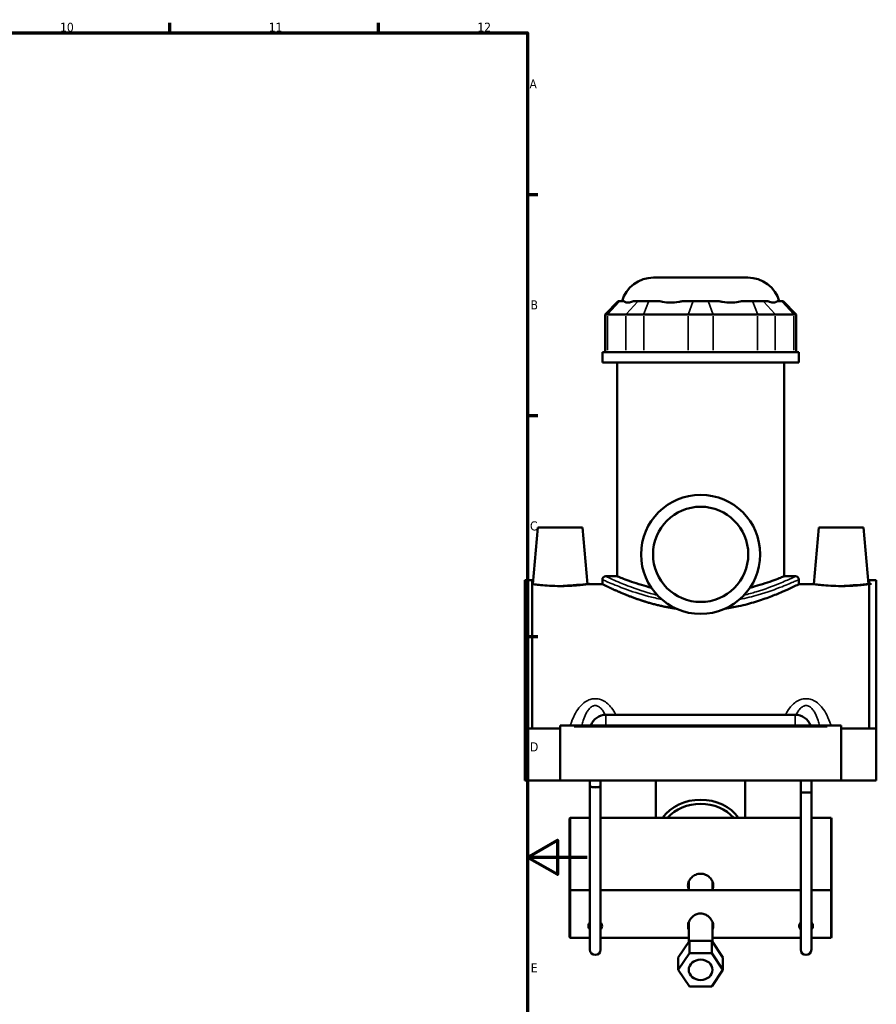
# Model space of a CAD drawing. Header units: millimetres. Extents: x 0 to 1088, y -8 to 1311.
# Tile 3 of 6: x 650 to 938, y 248 to 578. Entities that reach past the tile are written whole.
import ezdxf

# ---------------------------------------------------------------- set-up
doc = ezdxf.new("R2010")
doc.units = ezdxf.units.MM
for name, color, linetype, lineweight in [('Border (ANSI)', 7, 'Continuous', 70), ('Visible (ANSI)', 7, 'Continuous', 50), ('Visible Narrow (ANSI)', 7, 'Continuous', 35)]:
    doc.layers.add(name, color=color, linetype=linetype, lineweight=lineweight)
doc.styles.add('Note Text (ANSI)', font='tahoma.ttf')

# ---------------------------------------------------------------- blocks, each defined once
blk = doc.blocks.new('Borders Default Border')
at = {"layer": 'Border (ANSI)'}
for p, q in [((700.8333587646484, 574.0000152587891), (700.8333587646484, 577.4480056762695)), ((770.9166717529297, 574.0000152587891), (770.9166717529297, 577.4480056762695)), ((820.9999847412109, 519.7499847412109), (824.4480133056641, 519.7499847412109)), ((820.9999847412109, 445.4999923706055), (824.4480133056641, 445.4999923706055)), ((820.9999847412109, 371.25), (824.4480133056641, 371.25))]:
    blk.add_line(p, q, dxfattribs=at)
at = {"layer": 'Border (ANSI)', "flags": 128}
for points in [[(20, 20), (20, 574.0000152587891), (820.9999847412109, 574.0000152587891), (820.9999847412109, 20), (20, 20)], [(840.9999847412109, 297.0000076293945), (820.9999847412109, 297.0000076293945), (830.9999847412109, 302.773494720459), (830.9999847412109, 291.2265014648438), (820.9999847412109, 297.0000076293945)]]:
    blk.add_lwpolyline(points, dxfattribs=at)
at = {"layer": 'Border (ANSI)', "char_height": 3.048000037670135, "attachment_point": 7, "style": 'Note Text (ANSI)'}
for s, insert in [('10', (663.9604136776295, 574.3357795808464)), ('11', (734.0437470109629, 574.4)), ('12', (804.1270803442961, 574.4)), ('A', (821.6274943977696, 555.3509999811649)), ('B', (821.9937927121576, 481.1009999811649)), ('C', (821.7996391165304, 406.7966596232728)), ('D', (821.807306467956, 332.600999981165)), ('E', (822.0530731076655, 258.350999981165))]:
    blk.add_mtext(s, dxfattribs=dict(at, insert=insert))

msp = doc.modelspace()

# ---------------------------------------------------------------- linework, layer by layer
at = {"layer": 'Visible (ANSI)'}
for p, q in [((863.2859478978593, 491.806616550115), (894.9313171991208, 491.806616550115)), ((851.4149467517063, 483.826616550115), (847.0149467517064, 479.4266165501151)), ((851.4149467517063, 483.826616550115), (851.9173418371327, 483.826616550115)), ((853.4578737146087, 483.826616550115), (851.9173418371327, 483.826616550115)), ((858.0955393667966, 483.826616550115), (856.5550074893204, 483.826616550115)), ((858.0955393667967, 483.826616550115), (861.6674336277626, 483.826616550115)), ((865.3866065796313, 483.826616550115), (861.6674336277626, 483.826616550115)), ((876.5829218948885, 483.826616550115), (872.8637489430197, 483.826616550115)), ((876.5829218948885, 483.826616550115), (881.6343432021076, 483.826616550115)), ((885.3535161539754, 483.826616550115), (881.6343432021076, 483.826616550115)), ((896.5498314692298, 483.826616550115), (892.830658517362, 483.826616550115)), ((896.5498314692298, 483.826616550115), (900.1217257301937, 483.826616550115)), ((901.6622576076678, 483.826616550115), (900.1217257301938, 483.826616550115)), ((906.2999232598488, 483.826616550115), (904.7593913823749, 483.826616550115)), ((906.2999232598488, 483.826616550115), (906.8023183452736, 483.826616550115)), ((906.8023183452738, 483.826616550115), (911.2023183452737, 479.4266165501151)), ((847.8522718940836, 479.426616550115), (847.0149467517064, 479.426616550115)), ((847.0149467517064, 479.4266165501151), (847.0149467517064, 466.726616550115)), ((847.8522718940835, 479.426616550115), (854.0304694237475, 479.426616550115)), ((859.9836265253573, 479.426616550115), (854.0304694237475, 479.426616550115)), ((859.9836265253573, 479.426616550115), (874.8991147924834, 479.4266165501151)), ((883.3181503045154, 479.4266165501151), (874.8991147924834, 479.4266165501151)), ((883.3181503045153, 479.4266165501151), (898.2336385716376, 479.4266165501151)), ((904.186795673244, 479.4266165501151), (898.2336385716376, 479.4266165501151)), ((904.1867956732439, 479.4266165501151), (910.3649932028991, 479.4266165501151)), ((911.2023183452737, 479.4266165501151), (910.3649932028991, 479.4266165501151)), ((911.2023183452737, 479.4266165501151), (911.2023183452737, 466.726616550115)), ((912.10863254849, 466.726616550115), (846.10863254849, 466.726616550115)), ((846.10863254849, 463.306616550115), (846.10863254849, 466.726616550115)), ((912.10863254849, 463.3066165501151), (912.10863254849, 466.726616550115)), ((912.10863254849, 463.306616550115), (846.10863254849, 463.306616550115)), ((851.05863254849, 391.446616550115), (851.05863254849, 463.306616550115)), ((907.15863254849, 391.446616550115), (907.15863254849, 463.306616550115)), ((824.40863254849, 407.806616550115), (822.7463479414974, 388.806616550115)), ((839.40863254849, 407.806616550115), (824.40863254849, 407.806616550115)), ((839.40863254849, 407.806616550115), (841.0709171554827, 388.806616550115)), ((918.8086325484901, 407.806616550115), (917.1463479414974, 388.806616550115)), ((918.8086325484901, 407.806616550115), (933.8086325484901, 407.806616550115)), ((933.8086325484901, 407.806616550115), (935.4709171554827, 388.806616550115)), ((847.2086325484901, 391.446616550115), (851.05863254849, 391.446616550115)), ((907.15863254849, 391.446616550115), (911.00863254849, 391.446616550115)), ((820.10863254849, 390.126616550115), (820.1086325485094, 340.306616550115)), ((820.10863254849, 390.126616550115), (822.4686325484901, 390.126616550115)), ((822.4686325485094, 340.306616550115), (822.4686325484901, 390.126616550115)), ((822.7463479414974, 388.806616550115), (822.4686325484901, 388.806616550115)), ((846.10863254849, 388.806616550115), (841.0709171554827, 388.806616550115)), ((846.10863254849, 390.346616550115), (846.10863254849, 388.806616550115)), ((912.10863254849, 390.346616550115), (912.10863254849, 388.806616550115)), ((917.1463479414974, 388.806616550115), (912.10863254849, 388.806616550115)), ((935.74863254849, 388.806616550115), (935.4709171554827, 388.806616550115)), ((935.7486325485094, 340.306616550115), (935.74863254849, 390.126616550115)), ((935.74863254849, 390.126616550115), (938.10863254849, 390.126616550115)), ((938.10863254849, 390.126616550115), (938.1086325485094, 340.306616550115)), ((847.3086325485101, 344.906616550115), (910.9086325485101, 344.906616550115)), ((831.9086325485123, 340.8066165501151), (831.9086325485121, 341.3066165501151)), ((926.3086325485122, 341.3066165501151), (831.9086325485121, 341.3066165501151)), ((831.9086325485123, 322.8566165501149), (831.9086325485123, 340.8066165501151)), ((926.3086325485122, 341.3066165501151), (926.3086325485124, 340.8066165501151)), ((926.3086325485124, 340.8066165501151), (926.3086325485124, 322.8566165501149)), ((820.108632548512, 340.306616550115), (831.908632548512, 340.306616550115)), ((820.108632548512, 322.8566165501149), (820.108632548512, 340.306616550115)), ((926.308632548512, 340.306616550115), (938.108632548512, 340.306616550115)), ((938.108632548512, 340.306616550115), (938.108632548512, 322.8566165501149)), ((820.108632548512, 322.8566165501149), (831.908632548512, 322.8566165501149)), ((926.3086325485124, 322.8566165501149), (831.9086325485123, 322.8566165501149)), ((841.9086325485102, 320.786616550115), (841.9086325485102, 322.8566165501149)), ((845.5086325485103, 320.786616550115), (845.5086325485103, 322.8566165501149)), ((864.1086325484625, 310.2682566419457), (864.1086325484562, 322.8566165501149)), ((894.1086325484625, 310.2682566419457), (894.1086325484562, 322.8566165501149)), ((912.7086325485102, 322.8566165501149), (912.7086325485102, 318.7460825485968)), ((916.3086325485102, 322.8566165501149), (916.3086325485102, 318.7460825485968)), ((926.308632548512, 322.8566165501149), (938.108632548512, 322.8566165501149)), ((841.9086325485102, 320.786616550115), (841.90863254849, 266.006616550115)), ((845.50863254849, 266.006616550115), (845.5086325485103, 320.786616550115)), ((912.7086325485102, 318.7460825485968), (916.3086325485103, 318.7460825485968)), ((912.7086325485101, 318.7460825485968), (912.7086325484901, 266.006616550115)), ((916.3086325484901, 266.006616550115), (916.3086325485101, 318.7460825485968)), ((835.1086325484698, 310.0682566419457), (835.3086325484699, 310.2682566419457)), ((835.1086325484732, 285.8072368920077), (835.1086325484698, 310.0682566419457)), ((835.3086325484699, 310.2682566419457), (835.3086325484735, 286.0072368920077)), ((841.70863254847, 310.2682566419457), (835.3086325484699, 310.2682566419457)), ((912.5086325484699, 310.2682566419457), (845.7086325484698, 310.2682566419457)), ((922.9086325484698, 310.2682566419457), (916.5086325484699, 310.2682566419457)), ((922.9086325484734, 286.0072368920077), (922.9086325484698, 310.2682566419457)), ((923.1086325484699, 310.0682566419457), (922.9086325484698, 310.2682566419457)), ((923.1086325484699, 310.0682566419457), (923.1086325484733, 285.8072368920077)), ((875.1086325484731, 288.809188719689), (875.1086325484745, 286.0072368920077)), ((883.108632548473, 288.809188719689), (883.1086325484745, 286.0072368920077)), ((835.1086325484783, 285.8072368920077), (835.3086325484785, 286.0072368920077)), ((835.1086325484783, 270.2072368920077), (835.1086325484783, 285.8072368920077)), ((835.3086325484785, 286.0072368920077), (835.3086325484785, 270.0072368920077)), ((841.9086325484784, 286.0072368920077), (835.3086325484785, 286.0072368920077)), ((912.7086325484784, 286.0072368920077), (845.5086325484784, 286.0072368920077)), ((922.9086325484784, 286.0072368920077), (916.3086325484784, 286.0072368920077)), ((922.9086325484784, 270.0072368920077), (922.9086325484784, 286.0072368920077)), ((923.1086325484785, 285.8072368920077), (922.9086325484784, 286.0072368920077)), ((923.1086325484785, 285.8072368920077), (923.1086325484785, 270.2072368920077)), ((875.1086325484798, 275.1848804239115), (875.108632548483, 268.5321966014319)), ((883.1086325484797, 275.1848804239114), (883.1086325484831, 268.5321966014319)), ((835.1086325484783, 270.2072368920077), (835.3086325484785, 270.0072368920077)), ((841.9086325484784, 270.0072368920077), (835.3086325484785, 270.0072368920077)), ((875.1086325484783, 270.0072368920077), (845.5086325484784, 270.0072368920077)), ((871.6086325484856, 263.3358959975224), (875.3586325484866, 268.9033609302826)), ((875.3586325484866, 268.9033609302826), (875.3586325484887, 264.7830563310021)), ((875.3586325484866, 268.9033609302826), (882.8586325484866, 268.9033609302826)), ((882.8586325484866, 268.9033609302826), (882.8586325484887, 264.7830563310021)), ((882.8586325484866, 268.9033609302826), (886.6086325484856, 263.3358959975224)), ((912.7086325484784, 270.0072368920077), (883.1086325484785, 270.0072368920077)), ((922.9086325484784, 270.0072368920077), (916.3086325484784, 270.0072368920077)), ((923.1086325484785, 270.2072368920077), (922.9086325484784, 270.0072368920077)), ((875.3586325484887, 264.7830563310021), (871.6086325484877, 259.2155913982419)), ((882.8586325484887, 264.7830563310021), (875.3586325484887, 264.7830563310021)), ((886.6086325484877, 259.2155913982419), (882.8586325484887, 264.7830563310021)), ((871.6086325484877, 259.2155913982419), (871.6086325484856, 263.3358959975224)), ((886.6086325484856, 263.3358959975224), (886.6086325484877, 259.2155913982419)), ((871.6086325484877, 259.2155913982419), (875.3586325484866, 253.6481264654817)), ((882.8586325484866, 253.6481264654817), (886.6086325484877, 259.2155913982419)), ((875.3586325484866, 253.6481264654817), (882.8586325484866, 253.6481264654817))]:
    msp.add_line(p, q, dxfattribs=at)
for radius in [20.00000000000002, 16.00000000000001]:
    msp.add_circle((879.108632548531, 398.806616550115), radius, dxfattribs=at)
for centre, radius, start, end in [((863.2859478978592, 480.806616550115), 11, 90, 164.0650719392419), ((894.9313171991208, 480.806616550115), 11, 15.93492806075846, 90), ((847.2086325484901, 390.346616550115), 1.1, 90, 180), ((911.00863254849, 390.346616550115), 1.1, 0, 90), ((847.3086325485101, 339.506616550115), 5.399999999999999, 90.00000000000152, 160.5287793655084), ((910.9086325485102, 339.506616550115), 5.399999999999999, 19.47122063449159, 90), ((843.70863254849, 266.006616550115), 1.8, 180, 0), ((914.5086325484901, 266.006616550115), 1.8, 180, 0)]:
    msp.add_arc(centre, radius, start, end, dxfattribs=at)
for centre, major_axis, ratio, start_param, end_param in [((843.7086325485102, 320.786616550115), (-1.800000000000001, 0), 0.1076722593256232, 0, 3.141592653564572), ((879.1086325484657, 303.5088658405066), (-15, -8.740785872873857e-12), 0.8571673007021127, 3.695148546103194, 5.729629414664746), ((879.1086325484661, 302.9938277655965), (14, 5.674349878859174e-12), 0.8571673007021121, 0.6512551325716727, 2.490337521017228), ((843.7086325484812, 275.9470845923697), (3.000000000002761, 2.811362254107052e-12), 0.8571673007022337, 3.960424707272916, 4.068887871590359), ((843.708632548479, 275.9470845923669), (3.000000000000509, 3.647082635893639e-12), 0.8571673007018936, 5.355890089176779, 5.464353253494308), ((914.5086325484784, 275.9470845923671), (-2.999999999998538, -2.962213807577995e-12), 0.8571673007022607, 0.8188320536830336, 0.927295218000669), ((914.5086325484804, 275.9470845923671), (-2.999999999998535, 2.708944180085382e-13), 0.8571673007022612, 2.214297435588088, 2.322760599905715)]:
    msp.add_ellipse(centre, major_axis=major_axis, ratio=ratio, start_param=start_param, end_param=end_param, dxfattribs=at)
for major_axis, ratio in [((3.999999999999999, 0), 0.8571673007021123), ((-3.999999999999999, 0), 0.8571673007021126)]:
    msp.add_ellipse((879.1086325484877, 259.2155913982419), major_axis=major_axis, ratio=ratio, dxfattribs=at)
for points, knots in [([(853.4578737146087, 483.826616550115), (853.5248944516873, 483.7470535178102), (853.6044540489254, 483.6772615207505), (853.9359194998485, 483.4704414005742), (854.2602629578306, 483.4026909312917), (854.6147843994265, 483.4026909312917), (854.9693058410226, 483.4026909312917), (855.4188358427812, 483.4704414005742), (856.1324550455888, 483.6772615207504), (856.3409734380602, 483.7470535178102), (856.5550074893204, 483.826616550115)], [4.458705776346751, 4.458705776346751, 4.458705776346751, 4.458705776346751, 4.565979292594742, 4.565979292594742, 4.843902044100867, 4.843902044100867, 4.843902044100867, 5.121824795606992, 5.121824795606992, 5.229098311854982, 5.229098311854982, 5.229098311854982, 5.229098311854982]), ([(865.3866065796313, 483.826616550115), (865.6954222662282, 483.7470535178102), (866.0164549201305, 483.6772615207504), (867.1988370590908, 483.4704414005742), (868.1070579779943, 483.4026909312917), (868.9629484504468, 483.4026909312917), (869.8188389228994, 483.4026909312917), (870.7789138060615, 483.4704414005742), (872.1195892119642, 483.6772615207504), (872.4940383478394, 483.7470535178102), (872.8637489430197, 483.826616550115)], [4.458705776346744, 4.458705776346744, 4.458705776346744, 4.458705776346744, 4.565979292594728, 4.565979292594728, 4.843902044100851, 4.843902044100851, 4.843902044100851, 5.121824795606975, 5.121824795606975, 5.229098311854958, 5.229098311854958, 5.229098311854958, 5.229098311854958]), ([(885.3535161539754, 483.826616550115), (885.7232267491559, 483.7470535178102), (886.0976758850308, 483.6772615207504), (887.4383512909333, 483.4704414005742), (888.3984261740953, 483.4026909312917), (889.2543166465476, 483.4026909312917), (890.110207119, 483.4026909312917), (891.0184280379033, 483.4704414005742), (892.2008101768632, 483.6772615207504), (892.5218428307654, 483.7470535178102), (892.830658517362, 483.826616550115)], [4.458705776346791, 4.458705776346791, 4.458705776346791, 4.458705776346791, 4.56597929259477, 4.56597929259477, 4.843902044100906, 4.843902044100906, 4.843902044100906, 5.121824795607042, 5.121824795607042, 5.229098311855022, 5.229098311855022, 5.229098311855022, 5.229098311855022]), ([(901.6622576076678, 483.826616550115), (901.8762916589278, 483.7470535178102), (902.084810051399, 483.6772615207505), (902.798429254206, 483.4704414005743), (903.247959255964, 483.4026909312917), (903.6024806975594, 483.4026909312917), (903.9570021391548, 483.4026909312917), (904.2813455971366, 483.4704414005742), (904.6128110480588, 483.6772615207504), (904.6923706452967, 483.7470535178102), (904.7593913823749, 483.826616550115)], [4.458705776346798, 4.458705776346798, 4.458705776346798, 4.458705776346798, 4.56597929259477, 4.56597929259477, 4.843902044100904, 4.843902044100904, 4.843902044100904, 5.121824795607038, 5.121824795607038, 5.229098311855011, 5.229098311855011, 5.229098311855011, 5.229098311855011]), ([(862.5377269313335, 387.608175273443), (861.3581329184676, 387.9098183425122), (860.2647621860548, 388.2195119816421), (858.0413317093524, 388.8906281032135), (856.8808605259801, 389.2731158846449), (854.8286222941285, 389.9872728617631), (853.9366966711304, 390.318333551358), (852.498720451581, 390.8675670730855), (851.9515265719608, 391.0857994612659), (851.2313733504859, 391.3754140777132), (851.0586325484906, 391.446616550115), (851.05863254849, 391.446616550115)], [1.712212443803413, 1.712212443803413, 1.712212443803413, 1.712212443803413, 2.141899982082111, 2.141899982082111, 2.676780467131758, 2.676780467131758, 3.211660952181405, 3.211660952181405, 3.746541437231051, 3.746541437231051, 4.281421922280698, 4.281421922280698, 4.281421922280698, 4.281421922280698]), ([(907.1586325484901, 391.446616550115), (907.1586325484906, 391.446616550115), (906.9858917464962, 391.3754140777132), (906.2657385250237, 391.0857994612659), (905.7185446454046, 390.8675670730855), (904.280568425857, 390.318333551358), (903.38864280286, 389.9872728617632), (901.3364045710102, 389.2731158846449), (900.1759333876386, 388.8906281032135), (897.9525029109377, 388.2195119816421), (896.8591321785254, 387.9098183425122), (895.6795381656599, 387.608175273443)], [12.8442657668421, 12.8442657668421, 12.8442657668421, 12.8442657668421, 13.37914625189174, 13.37914625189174, 13.91402673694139, 13.91402673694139, 14.44890722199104, 14.44890722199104, 14.98378770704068, 14.98378770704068, 15.41347524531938, 15.41347524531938, 15.41347524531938, 15.41347524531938]), ([(831.9086325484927, 388.1595968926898), (830.7503155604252, 388.1595968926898), (829.5168476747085, 388.194004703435), (827.2527990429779, 388.3174215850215), (826.2220631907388, 388.4045674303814), (824.6018700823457, 388.5668622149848), (823.9022084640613, 388.6526246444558), (822.9744236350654, 388.7733334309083), (822.7463479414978, 388.806616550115), (822.7463479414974, 388.806616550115)], [2.773493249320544, 2.773493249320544, 2.773493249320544, 2.773493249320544, 3.120988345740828, 3.120988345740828, 3.468483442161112, 3.468483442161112, 3.814362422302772, 3.814362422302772, 4.160241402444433, 4.160241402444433, 4.160241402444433, 4.160241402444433]), ([(841.0709171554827, 388.806616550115), (841.0709171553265, 388.8066165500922), (840.8421106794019, 388.7732235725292), (839.9115697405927, 388.6521858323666), (839.2098830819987, 388.5662140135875), (837.5877122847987, 388.4039143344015), (836.5579390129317, 388.3169766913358), (834.2967027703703, 388.1938917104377), (833.0650855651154, 388.1595968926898), (831.9086325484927, 388.1595968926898)], [6.933736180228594, 6.933736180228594, 6.933736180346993, 6.933736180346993, 7.280173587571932, 7.280173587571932, 7.62661099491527, 7.62661099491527, 7.973546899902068, 7.973546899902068, 8.320482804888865, 8.320482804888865, 8.320482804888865, 8.320482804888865]), ([(870.9589496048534, 380.5423709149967), (869.3973916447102, 380.762792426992), (867.8602750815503, 381.0425559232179), (864.3503256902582, 381.8057777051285), (862.4187751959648, 382.3269876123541), (858.8538144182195, 383.4232882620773), (857.2203180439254, 383.9973477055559), (854.3318419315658, 385.0890890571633), (852.9718027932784, 385.6473075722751), (850.562022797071, 386.6871887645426), (849.5120945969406, 387.168055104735), (847.8159139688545, 387.9654527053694), (847.1683063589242, 388.2821573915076), (846.3145200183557, 388.7028670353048), (846.1086325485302, 388.8066165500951), (846.10863254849, 388.806616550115)], [0.804440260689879, 0.804440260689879, 0.804440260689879, 0.804440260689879, 1.270220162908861, 1.270220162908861, 1.905330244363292, 1.905330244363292, 2.540440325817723, 2.540440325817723, 3.173819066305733, 3.173819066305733, 3.807197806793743, 3.807197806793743, 4.440576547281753, 4.440576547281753, 5.07395528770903, 5.07395528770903, 5.073955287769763, 5.073955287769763]), ([(912.10863254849, 388.806616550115), (912.1086325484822, 388.8066165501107), (911.9027450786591, 388.7028670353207), (911.0489587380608, 388.2821573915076), (910.4013511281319, 387.9654527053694), (908.7051705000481, 387.168055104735), (907.6552422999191, 386.6871887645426), (905.2454623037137, 385.6473075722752), (903.8854231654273, 385.0890890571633), (900.9969470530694, 383.9973477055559), (899.3634506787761, 383.4232882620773), (895.7984899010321, 382.3269876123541), (893.8669394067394, 381.8057777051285), (890.3569900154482, 381.0425559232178), (888.8198734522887, 380.762792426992), (887.2583154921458, 380.5423709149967)], [15.22186586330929, 15.22186586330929, 15.22186586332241, 15.22186586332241, 15.8552446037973, 15.8552446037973, 16.48862334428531, 16.48862334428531, 17.12200208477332, 17.12200208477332, 17.75538082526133, 17.75538082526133, 18.39049090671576, 18.39049090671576, 19.02560098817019, 19.02560098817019, 19.49138089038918, 19.49138089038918, 19.49138089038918, 19.49138089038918]), ([(926.3086325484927, 388.1595968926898), (925.1521795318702, 388.1595968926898), (923.9205623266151, 388.1938917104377), (921.6593260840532, 388.3169766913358), (920.6295528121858, 388.4039143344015), (919.0073820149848, 388.5662140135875), (918.3056953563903, 388.6521858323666), (917.3751544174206, 388.7732235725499), (917.1463479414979, 388.806616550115), (917.1463479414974, 388.806616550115)], [0, 0, 0, 0, 0.346935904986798, 0.346935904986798, 0.6938718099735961, 0.6938718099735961, 1.040309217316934, 1.040309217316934, 1.386746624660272, 1.386746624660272, 1.386746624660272, 1.386746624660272]), ([(935.4709171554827, 388.806616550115), (935.4709171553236, 388.8066165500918), (935.2428414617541, 388.7733334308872), (934.3150566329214, 388.6526246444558), (933.6153950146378, 388.5668622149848), (931.9952019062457, 388.4045674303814), (930.9644660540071, 388.3174215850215), (928.7004174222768, 388.194004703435), (927.4669495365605, 388.1595968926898), (926.3086325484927, 388.1595968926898)], [4.160241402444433, 4.160241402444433, 4.160241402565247, 4.160241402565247, 4.506120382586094, 4.506120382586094, 4.851999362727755, 4.851999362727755, 5.199494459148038, 5.199494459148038, 5.546989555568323, 5.546989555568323, 5.546989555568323, 5.546989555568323]), ([(841.9087493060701, 310.2428923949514), (841.891812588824, 310.24492542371), (841.8758824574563, 310.2468665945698), (841.7589451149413, 310.2612888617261), (841.70863254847, 310.2682566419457), (841.70863254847, 310.2682566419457)], [0.8188113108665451, 0.8188113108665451, 0.8188113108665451, 0.8188113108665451, 0.8297730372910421, 0.8297730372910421, 0.9052065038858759, 0.9052065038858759, 0.9052065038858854, 0.9052065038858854]), ([(845.7086325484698, 310.2682566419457), (845.7086325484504, 310.268256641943), (845.6583199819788, 310.2612888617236), (845.5413826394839, 310.2468665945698), (845.5254525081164, 310.24492542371), (845.5085157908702, 310.2428923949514)], [0.3017355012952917, 0.3017355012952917, 0.3017355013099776, 0.3017355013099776, 0.3771689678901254, 0.3771689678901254, 0.3881306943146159, 0.3881306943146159, 0.3881306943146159, 0.3881306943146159]), ([(912.7087493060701, 310.2428923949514), (912.691812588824, 310.24492542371), (912.6758824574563, 310.2468665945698), (912.5589451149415, 310.2612888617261), (912.5086325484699, 310.2682566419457), (912.5086325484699, 310.2682566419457)], [0.8188113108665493, 0.8188113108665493, 0.8188113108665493, 0.8188113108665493, 0.8297730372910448, 0.8297730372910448, 0.9052065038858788, 0.9052065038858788, 0.9052065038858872, 0.9052065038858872]), ([(916.5086325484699, 310.2682566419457), (916.5086325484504, 310.268256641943), (916.4583199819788, 310.2612888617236), (916.341382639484, 310.2468665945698), (916.3254525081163, 310.24492542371), (916.3085157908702, 310.2428923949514)], [0.3017355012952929, 0.3017355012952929, 0.3017355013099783, 0.3017355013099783, 0.377168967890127, 0.377168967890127, 0.3881306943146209, 0.3881306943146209, 0.3881306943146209, 0.3881306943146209]), ([(875.1088279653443, 286.3472776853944), (874.9416740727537, 286.7255676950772), (874.8586325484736, 287.1390007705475), (874.8586325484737, 288.002780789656), (874.9665039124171, 288.5081662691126), (875.4011601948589, 289.4639315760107), (875.727787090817, 289.9137328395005), (876.4791585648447, 290.636919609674), (876.9550694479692, 290.9594288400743), (878.0012241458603, 291.3926408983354), (878.5717440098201, 291.5022289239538), (879.6455210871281, 291.5022289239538), (880.2160409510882, 291.3926408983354), (881.2621956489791, 290.9594288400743), (881.7381065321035, 290.636919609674), (882.4894780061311, 289.9137328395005), (882.816104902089, 289.4639315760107), (883.2507611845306, 288.5081662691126), (883.3586325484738, 288.002780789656), (883.3586325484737, 287.1390007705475), (883.2755910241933, 286.7255676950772), (883.1084371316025, 286.3472776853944)], [0.5029049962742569, 0.5029049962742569, 0.5029049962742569, 0.5029049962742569, 0.6441906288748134, 0.6441906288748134, 0.8052193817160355, 0.8052193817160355, 0.9662481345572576, 0.9662481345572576, 1.127314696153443, 1.127314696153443, 1.288381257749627, 1.288381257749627, 1.449447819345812, 1.449447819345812, 1.610514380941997, 1.610514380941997, 1.771543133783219, 1.771543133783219, 1.932571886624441, 1.932571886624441, 2.073857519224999, 2.073857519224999, 2.073857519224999, 2.073857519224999]), ([(875.1086222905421, 272.7228725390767), (875.087101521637, 272.7686201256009), (875.0668742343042, 272.8152176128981), (874.9015281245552, 273.2302443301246), (874.8385231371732, 273.6386200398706), (874.890233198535, 274.5171568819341), (875.0063428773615, 274.9714113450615), (875.4084830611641, 275.8781949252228), (875.6978259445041, 276.3198243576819), (876.4466499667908, 277.142643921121), (876.9215847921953, 277.5111636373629), (877.9081963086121, 277.9898248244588), (878.3986440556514, 278.125150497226), (879.1246704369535, 278.1660204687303), (879.3431882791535, 278.1583719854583), (879.8254651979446, 278.0976593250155), (880.0851871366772, 278.0353762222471), (880.7487544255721, 277.8026697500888), (881.1342375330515, 277.5906148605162), (881.5989317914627, 277.2431997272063), (881.7108631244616, 277.1510875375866), (882.259223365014, 276.6572452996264), (882.6258718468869, 276.1811547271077), (883.1253606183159, 275.2199349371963), (883.2771029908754, 274.7499470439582), (883.3868102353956, 273.8540519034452), (883.3548558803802, 273.4425293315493), (883.2044129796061, 272.9471603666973), (883.1602974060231, 272.8326572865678), (883.108670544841, 272.7229092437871)], [3.12403510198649, 3.12403510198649, 3.12403510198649, 3.12403510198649, 3.14343064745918, 3.14343064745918, 3.293700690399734, 3.293700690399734, 3.445950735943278, 3.445950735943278, 3.60508377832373, 3.60508377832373, 3.782105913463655, 3.782105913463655, 3.934453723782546, 3.934453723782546, 4.000095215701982, 4.000095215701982, 4.080199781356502, 4.080199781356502, 4.211037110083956, 4.211037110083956, 4.254586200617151, 4.254586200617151, 4.43329554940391, 4.43329554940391, 4.590928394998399, 4.590928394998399, 4.738335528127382, 4.738335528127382, 4.78502481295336, 4.78502481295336, 4.78502481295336, 4.78502481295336]), ([(841.9089607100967, 272.7264288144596), (841.7791985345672, 272.8514926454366), (841.6673188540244, 272.9964929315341), (841.467030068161, 273.3821629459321), (841.4086325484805, 273.6378957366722), (841.4086325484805, 274.1359688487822), (841.4670300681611, 274.409622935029), (841.6673188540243, 274.850404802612), (841.7791985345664, 275.0248672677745), (841.9089607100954, 275.1805254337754)], [0.8976343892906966, 0.8976343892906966, 0.8976343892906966, 0.8976343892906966, 0.958893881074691, 0.958893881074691, 1.046054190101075, 1.046054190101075, 1.13321449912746, 1.13321449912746, 1.194473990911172, 1.194473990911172, 1.194473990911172, 1.194473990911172]), ([(845.508304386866, 275.1805254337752), (845.6380665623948, 275.0248672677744), (845.7499462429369, 274.850404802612), (845.9502350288, 274.409622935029), (846.0086325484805, 274.1359688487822), (846.0086325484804, 273.6378957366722), (845.9502350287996, 273.3821629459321), (845.7499462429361, 272.9964929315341), (845.6380665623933, 272.8514926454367), (845.5083043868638, 272.7264288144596)], [0.2002649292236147, 0.2002649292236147, 0.2002649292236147, 0.2002649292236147, 0.2615244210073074, 0.2615244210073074, 0.3486847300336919, 0.3486847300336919, 0.4358450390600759, 0.4358450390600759, 0.4971045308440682, 0.4971045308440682, 0.4971045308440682, 0.4971045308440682]), ([(912.7089607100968, 272.7264288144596), (912.5791985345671, 272.8514926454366), (912.4673188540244, 272.9964929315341), (912.2670300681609, 273.3821629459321), (912.2086325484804, 273.6378957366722), (912.2086325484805, 274.1359688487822), (912.2670300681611, 274.409622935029), (912.4673188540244, 274.850404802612), (912.5791985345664, 275.0248672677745), (912.7089607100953, 275.1805254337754)], [0.8976343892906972, 0.8976343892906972, 0.8976343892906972, 0.8976343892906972, 0.9588938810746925, 0.9588938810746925, 1.046054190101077, 1.046054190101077, 1.133214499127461, 1.133214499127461, 1.194473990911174, 1.194473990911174, 1.194473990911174, 1.194473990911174]), ([(916.308304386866, 275.1805254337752), (916.4380665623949, 275.0248672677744), (916.5499462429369, 274.850404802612), (916.7502350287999, 274.409622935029), (916.8086325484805, 274.1359688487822), (916.8086325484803, 273.6378957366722), (916.7502350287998, 273.3821629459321), (916.5499462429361, 272.9964929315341), (916.4380665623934, 272.8514926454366), (916.3083043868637, 272.7264288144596)], [0.2002649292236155, 0.2002649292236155, 0.2002649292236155, 0.2002649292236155, 0.2615244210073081, 0.2615244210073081, 0.3486847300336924, 0.3486847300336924, 0.4358450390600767, 0.4358450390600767, 0.4971045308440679, 0.4971045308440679, 0.4971045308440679, 0.4971045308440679]), ([(841.4895821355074, 274.4159352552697), (841.5153695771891, 274.3389562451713), (841.5473166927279, 274.2641688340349), (841.6681215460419, 274.0378030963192), (841.7797492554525, 273.898436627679), (841.9089518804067, 273.7792628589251)], [0.4097370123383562, 0.4097370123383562, 0.4097370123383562, 0.4097370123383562, 0.4380579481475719, 0.4380579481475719, 0.4995241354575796, 0.4995241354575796, 0.4995241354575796, 0.4995241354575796]), ([(845.508313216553, 273.7792628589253), (845.6375158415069, 273.8984366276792), (845.7491435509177, 274.0378030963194), (845.8699484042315, 274.2641688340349), (845.9018955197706, 274.3389562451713), (845.9276829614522, 274.4159352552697)], [0.9023793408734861, 0.9023793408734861, 0.9023793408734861, 0.9023793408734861, 0.9638455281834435, 0.9638455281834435, 0.9921664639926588, 0.9921664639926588, 0.9921664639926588, 0.9921664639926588]), ([(874.9016078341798, 274.4156906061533), (874.9209854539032, 274.3069486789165), (874.9468524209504, 274.2014505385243), (875.0149481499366, 273.9860181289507), (875.0582847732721, 273.8781704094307), (875.1085827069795, 273.775855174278)], [2.31576835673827, 2.31576835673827, 2.31576835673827, 2.31576835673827, 2.356788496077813, 2.356788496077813, 2.402415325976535, 2.402415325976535, 2.402415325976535, 2.402415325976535]), ([(883.1086326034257, 273.7758234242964), (883.1097328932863, 273.7780612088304), (883.1108298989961, 273.780301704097), (883.2067532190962, 273.977040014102), (883.2752645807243, 274.188657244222), (883.3156781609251, 274.4157052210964)], [0.7246307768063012, 0.7246307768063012, 0.7246307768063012, 0.7246307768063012, 0.7255877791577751, 0.7255877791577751, 0.808563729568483, 0.808563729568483, 0.808563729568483, 0.808563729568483]), ([(912.2895821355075, 274.4159352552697), (912.315369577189, 274.3389562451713), (912.3473166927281, 274.2641688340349), (912.4681215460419, 274.0378030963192), (912.5797492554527, 273.898436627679), (912.7089518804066, 273.7792628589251)], [0.4097370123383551, 0.4097370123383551, 0.4097370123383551, 0.4097370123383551, 0.4380579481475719, 0.4380579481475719, 0.4995241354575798, 0.4995241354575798, 0.4995241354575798, 0.4995241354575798]), ([(916.308313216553, 273.7792628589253), (916.4375158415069, 273.8984366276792), (916.5491435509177, 274.0378030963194), (916.6699484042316, 274.2641688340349), (916.7018955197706, 274.3389562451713), (916.7276829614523, 274.4159352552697)], [0.9023793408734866, 0.9023793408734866, 0.9023793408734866, 0.9023793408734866, 0.9638455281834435, 0.9638455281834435, 0.9921664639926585, 0.9921664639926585, 0.9921664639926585, 0.9921664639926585])]:
    msp.add_open_spline(points, degree=3, knots=knots, dxfattribs=at)
for points in [[(874.9023906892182, 288.0648280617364), (874.9429453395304, 287.8307981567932), (875.0117182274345, 287.6005629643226), (875.108830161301, 287.3828558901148)], [(883.1084349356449, 287.3828558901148), (883.2055468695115, 287.6005629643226), (883.2743197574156, 287.8307981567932), (883.3148744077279, 288.0648280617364)]]:
    msp.add_open_spline(points, degree=3, dxfattribs=at)
at = {"layer": 'Visible Narrow (ANSI)'}
for p, q in [((851.7140883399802, 483.6066165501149), (848.055525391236, 479.646616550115)), ((857.8922858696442, 483.6066165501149), (854.2337229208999, 479.646616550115)), ((861.5832432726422, 483.6066165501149), (860.0678168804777, 479.646616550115)), ((876.4987315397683, 483.6066165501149), (874.9833051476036, 479.646616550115)), ((881.718533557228, 483.6066165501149), (883.2339599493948, 479.646616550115)), ((896.6340218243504, 483.6066165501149), (898.1494482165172, 479.646616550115)), ((900.3249792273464, 483.6066165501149), (903.9835421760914, 479.646616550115)), ((906.5031767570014, 483.6066165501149), (910.1617397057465, 479.646616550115)), ((847.8522718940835, 467.361616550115), (847.8522718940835, 478.791616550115)), ((854.0304694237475, 478.791616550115), (854.0304694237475, 467.361616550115)), ((859.9836265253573, 467.361616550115), (859.9836265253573, 478.791616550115)), ((874.8991147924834, 478.791616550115), (874.8991147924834, 467.361616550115)), ((883.3181503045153, 467.361616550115), (883.3181503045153, 478.791616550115)), ((898.2336385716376, 478.791616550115), (898.2336385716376, 467.361616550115)), ((904.1867956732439, 467.361616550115), (904.1867956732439, 478.791616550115)), ((910.3649932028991, 478.791616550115), (910.3649932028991, 467.361616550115)), ((847.3086325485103, 341.3287775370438), (847.3086325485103, 344.8844555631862)), ((910.9086325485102, 341.3287775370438), (910.9086325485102, 344.8844555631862)), ((836.6286325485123, 340.8066165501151), (921.5886325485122, 340.8066165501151))]:
    msp.add_line(p, q, dxfattribs=at)
msp.add_ellipse((843.7086325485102, 320.786616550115), major_axis=(-1.800000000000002, -6.938893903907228e-15), ratio=0.2128765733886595, start_param=0.1570796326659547, end_param=2.984513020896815, dxfattribs=at)
for points, knots in [([(864.5532721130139, 385.0901489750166), (863.7585634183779, 385.2819673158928), (862.9832113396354, 385.4839396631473), (859.2942225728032, 386.5066470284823), (856.6792407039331, 387.4268823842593), (853.6171098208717, 388.6162928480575), (852.8142944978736, 388.9433153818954), (850.096179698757, 390.0851514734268), (848.6511409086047, 390.7629053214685), (847.4337495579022, 391.3377032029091), (847.2106540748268, 391.4444240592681), (847.2099529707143, 391.445186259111)], [11.64781338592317, 11.64781338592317, 11.64781338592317, 11.64781338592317, 11.92032787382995, 11.92032787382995, 12.98032745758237, 12.98032745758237, 13.40036021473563, 13.40036021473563, 14.54428735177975, 14.54428735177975, 15.19562002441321, 15.19562002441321, 15.19562002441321, 15.19562002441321]), ([(911.0079622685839, 391.4458722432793), (911.0059288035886, 391.4436075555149), (910.4898981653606, 391.1932710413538), (908.5667368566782, 390.3047143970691), (907.2279129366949, 389.6994202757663), (903.4365761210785, 388.1354872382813), (900.7882065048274, 387.1268488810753), (896.4466279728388, 385.8093017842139), (895.0865012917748, 385.4334989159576), (893.6639929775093, 385.090148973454)], [25.32605515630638, 25.32605515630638, 25.32605515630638, 25.32605515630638, 26.3113535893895, 26.3113535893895, 27.23074536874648, 27.23074536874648, 28.38622533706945, 28.38622533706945, 28.87390293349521, 28.87390293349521, 28.87390293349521, 28.87390293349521]), ([(846.1099985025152, 390.3452091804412), (846.1107237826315, 390.3444591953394), (846.341512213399, 390.2394486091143), (847.6008825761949, 389.673862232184), (849.0957502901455, 389.0069698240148), (851.9075931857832, 387.8834323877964), (852.7380917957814, 387.561650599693), (855.9058133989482, 386.3913012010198), (858.6109670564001, 385.4858132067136), (863.0465422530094, 384.3161669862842), (864.5167292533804, 383.9696816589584), (866.0442202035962, 383.6632638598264)], [-15.19562002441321, -15.19562002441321, -15.19562002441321, -15.19562002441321, -14.54428735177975, -14.54428735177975, -13.40036021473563, -13.40036021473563, -12.98032745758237, -12.98032745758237, -11.92032787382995, -11.92032787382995, -11.43154236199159, -11.43154236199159, -11.43154236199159, -11.43154236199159]), ([(892.1730448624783, 383.6632638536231), (894.3728805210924, 384.1045553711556), (896.453341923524, 384.6290055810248), (901.535778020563, 386.0960759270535), (904.2754707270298, 387.0885502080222), (908.1975432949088, 388.6274202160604), (909.5825335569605, 389.2230141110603), (911.5720107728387, 390.0973310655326), (912.1058355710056, 390.3436557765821), (912.1079391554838, 390.3458841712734)], [-29.09017702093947, -29.09017702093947, -29.09017702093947, -29.09017702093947, -28.38622533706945, -28.38622533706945, -27.23074536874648, -27.23074536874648, -26.3113535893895, -26.3113535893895, -25.32605515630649, -25.32605515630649, -25.32605515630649, -25.32605515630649]), ([(850.6486590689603, 344.9066209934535), (850.2232999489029, 345.7311488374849), (849.7371437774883, 346.5175500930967), (848.7895981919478, 347.7186887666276), (848.3720860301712, 348.1703794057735), (847.3973281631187, 349.0274467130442), (846.8279595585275, 349.4202261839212), (845.7310742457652, 349.9457156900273), (845.222891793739, 350.11619514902), (844.3731449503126, 350.2715198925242), (844.0409093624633, 350.30207071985), (843.7086325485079, 350.30207071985), (843.3763557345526, 350.30207071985), (843.0441201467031, 350.2715198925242), (842.1943733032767, 350.11619514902), (841.6861908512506, 349.9457156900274), (840.5893055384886, 349.4202261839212), (840.0199369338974, 349.0274467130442), (839.0451790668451, 348.1703794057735), (838.6276669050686, 347.7186887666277), (837.6630189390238, 346.4958705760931), (837.16469466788, 345.6836205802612), (836.201250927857, 343.7946876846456), (835.7666312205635, 342.698242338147), (835.3694425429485, 341.4836741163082), (835.3409994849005, 341.395243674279), (835.3129538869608, 341.3066165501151)], [-2.743948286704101, -2.743948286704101, -2.743948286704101, -2.743948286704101, -2.471671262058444, -2.471671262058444, -2.288681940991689, -2.288681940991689, -2.083013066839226, -2.083013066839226, -1.923520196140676, -1.923520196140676, -1.823837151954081, -1.823837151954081, -1.823837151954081, -1.724154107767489, -1.724154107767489, -1.564661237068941, -1.564661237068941, -1.358992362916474, -1.358992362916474, -1.176003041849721, -1.176003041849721, -0.8955088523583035, -0.8955088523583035, -0.5539519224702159, -0.5539519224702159, -0.5271929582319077, -0.5271929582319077, -0.5271929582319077, -0.5271929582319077]), ([(839.2070304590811, 341.3066165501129), (839.3496805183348, 341.8843444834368), (839.5070895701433, 342.449530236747), (839.9332837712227, 343.777203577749), (840.2207785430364, 344.5217660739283), (840.7773062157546, 345.6426827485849), (841.0181786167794, 346.0567325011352), (841.5805389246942, 346.8423775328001), (841.9090208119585, 347.202425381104), (842.5418392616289, 347.6841240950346), (842.83502144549, 347.8403969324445), (843.3252600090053, 347.9827779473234), (843.5169343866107, 348.0107828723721), (843.708632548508, 348.0107828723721), (843.9003307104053, 348.0107828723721), (844.0920050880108, 347.9827779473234), (844.582243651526, 347.8403969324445), (844.8754258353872, 347.6841240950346), (845.5082442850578, 347.202425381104), (845.836726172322, 346.8423775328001), (846.399086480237, 346.0567325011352), (846.6399588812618, 345.6426827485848), (846.90897388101, 345.1008527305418), (846.957208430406, 345.0001573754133), (847.0044259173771, 344.8981381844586)], [0.6990349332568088, 0.6990349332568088, 0.6990349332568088, 0.6990349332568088, 0.8955088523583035, 0.8955088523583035, 1.176003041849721, 1.176003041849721, 1.358992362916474, 1.358992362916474, 1.564661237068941, 1.564661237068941, 1.724154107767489, 1.724154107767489, 1.823837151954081, 1.823837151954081, 1.823837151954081, 1.923520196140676, 1.923520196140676, 2.083013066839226, 2.083013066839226, 2.288681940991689, 2.288681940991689, 2.471671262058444, 2.471671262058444, 2.512721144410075, 2.512721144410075, 2.512721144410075, 2.512721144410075]), ([(922.9043112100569, 341.3066165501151), (922.8762781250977, 341.3952041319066), (922.8478479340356, 341.4835952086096), (922.4506740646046, 342.6981360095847), (922.0160557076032, 343.7945930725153), (921.0526113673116, 345.6835511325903), (920.5542849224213, 346.495814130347), (919.5896289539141, 347.7186545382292), (919.172111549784, 348.1703546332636), (918.1973420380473, 349.0274371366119), (917.6279671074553, 349.4202225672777), (916.5310742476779, 349.9457156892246), (916.0228917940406, 350.1161951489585), (915.1731449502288, 350.2715198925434), (914.8409093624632, 350.30207071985), (914.5086325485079, 350.30207071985), (914.1763557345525, 350.30207071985), (913.8441201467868, 350.2715198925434), (912.9943733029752, 350.1161951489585), (912.4861908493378, 349.9457156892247), (911.3892979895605, 349.4202225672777), (910.8199230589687, 349.0274371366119), (909.8451535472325, 348.1703546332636), (909.4276361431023, 347.7186545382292), (908.4801013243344, 346.5175176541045), (907.9939563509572, 345.731131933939), (907.568606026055, 344.9066210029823)], [-3.121238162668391, -3.121238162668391, -3.121238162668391, -3.121238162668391, -3.094491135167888, -3.094491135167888, -2.752931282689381, -2.752931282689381, -2.472433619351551, -2.472433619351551, -2.289441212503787, -2.289441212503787, -2.083769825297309, -2.083769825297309, -1.924276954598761, -1.924276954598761, -1.824593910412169, -1.824593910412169, -1.824593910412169, -1.724910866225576, -1.724910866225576, -1.565417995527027, -1.565417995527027, -1.359746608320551, -1.359746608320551, -1.176754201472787, -1.176754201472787, -0.9044827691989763, -0.9044827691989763, -0.9044827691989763, -0.9044827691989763]), ([(911.212839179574, 344.8981381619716), (911.260050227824, 345.0001434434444), (911.3082780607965, 345.1008252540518), (911.5772884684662, 345.642651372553), (911.8181638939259, 346.0567097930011), (912.3805309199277, 346.8423687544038), (912.7090164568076, 347.2024220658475), (913.3418392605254, 347.6841240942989), (913.635021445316, 347.8403969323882), (914.1252600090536, 347.982777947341), (914.3169343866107, 348.0107828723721), (914.508632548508, 348.0107828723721), (914.7003307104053, 348.0107828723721), (914.8920050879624, 347.982777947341), (915.3822436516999, 347.8403969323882), (915.6754258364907, 347.6841240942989), (916.3082486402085, 347.2024220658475), (916.6367341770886, 346.8423687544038), (917.1991012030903, 346.0567097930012), (917.4399766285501, 345.642651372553), (917.9965089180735, 344.5217143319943), (918.2840049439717, 343.777139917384), (918.7101900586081, 342.4494780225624), (918.8675911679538, 341.8843177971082), (919.0102346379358, 341.3066165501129)], [1.13570991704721, 1.13570991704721, 1.13570991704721, 1.13570991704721, 1.176754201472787, 1.176754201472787, 1.359746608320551, 1.359746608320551, 1.565417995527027, 1.565417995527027, 1.724910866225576, 1.724910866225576, 1.824593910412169, 1.824593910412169, 1.824593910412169, 1.924276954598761, 1.924276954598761, 2.083769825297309, 2.083769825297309, 2.289441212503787, 2.289441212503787, 2.472433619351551, 2.472433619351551, 2.752931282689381, 2.752931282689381, 2.949396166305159, 2.949396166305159, 2.949396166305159, 2.949396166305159])]:
    msp.add_open_spline(points, degree=3, knots=knots, dxfattribs=at)

# ---------------------------------------------------------------- block references
msp.add_blockref('Borders Default Border', (0, 0))

doc.saveas('drawing.dxf')
